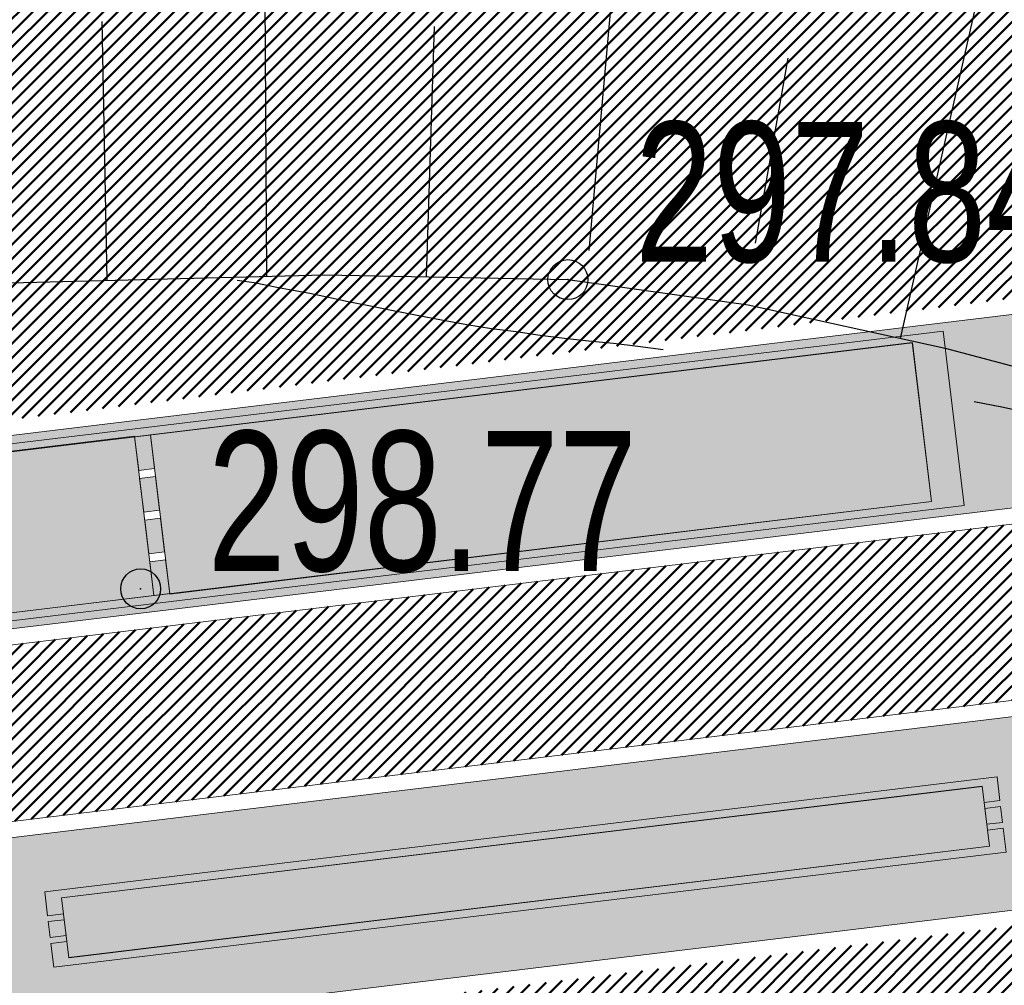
# Model space of a CAD drawing. Extents: x 2931 to 5026, y -2784 to 809.
# Tile 125 of 170: x 3208 to 3221, y -114 to -102. Entities that reach past the tile are written whole.
import ezdxf

# ---------------------------------------------------------------- set-up
doc = ezdxf.new("R2010")
doc.units = 0
doc.header["$MEASUREMENT"] = 0
doc.linetypes.add('CONTI', pattern=[0])
doc.layers.add('.', color=7, linetype='Continuous', lineweight=15)
for name, color, linetype in [('GORIZDEFAULT', 32, 'CONTI'), ('OTKOSDEFAULT', 32, 'CONTI'), ('PDF_2D - Общий', 7, 'Continuous'), ('PI_OTDEFAULT', 172, 'CONTI'), ('PI_TTDEFAULT', 5, 'CONTI')]:
    doc.layers.add(name, color=color, linetype=linetype)
doc.styles.add('SHRFT', font='TXT', dxfattribs={"width": 0.75})
pattern_1 = [(45, (0, 1538.843632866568), (-0.08838834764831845, 0.08838834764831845), [])]

# ---------------------------------------------------------------- blocks, each defined once
blk = doc.blocks.new('bstrtthtytt434')
at = {"layer": 'GORIZDEFAULT', "color": 32}
for points in [[(3216.523716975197, 618.121763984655), (3216.209023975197, 618.164990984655), (3215.902421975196, 618.202339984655), (3215.589941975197, 618.2315999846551), (3215.291428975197, 618.263070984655), (3214.984826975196, 618.300420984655), (3214.684102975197, 618.345859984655), (3214.377499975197, 618.383209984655), (3214.068685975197, 618.434526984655), (3213.751780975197, 618.491722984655), (3213.448843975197, 618.5511299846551), (3213.145906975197, 618.610537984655), (3212.865027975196, 618.666279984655), (3212.584149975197, 618.722021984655), (3212.339296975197, 618.7763109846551), (3212.102534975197, 618.824721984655), (3211.895920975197, 618.863589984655), (3211.711364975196, 618.898791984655), (3211.548867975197, 618.930328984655), (3211.408428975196, 618.958199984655), (3211.284169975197, 618.974314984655), (3211.195936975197, 618.988976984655)], [(3221.102276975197, 617.3291839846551), (3220.761101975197, 617.404012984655), (3220.414048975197, 617.470751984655)]]:
    blk.add_lwpolyline(points, dxfattribs=at)
at = {"layer": 'OTKOSDEFAULT', "color": 32}
for p, q in [((3211.567195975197, 619.040619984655), (3211.526661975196, 625.398736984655)), ((3215.596752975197, 619.363833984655), (3216.115264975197, 625.1303699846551)), ((3219.493916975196, 618.262872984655), (3220.631836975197, 623.282727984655)), ((3209.569637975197, 618.996287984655), (3209.508540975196, 622.229732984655)), ((3213.565511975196, 619.0349569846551), (3213.664005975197, 622.164812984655)), ((3217.679570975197, 619.4574659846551), (3218.086510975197, 621.769909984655)), ((3207.802205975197, 618.9454489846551), (3212.286960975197, 619.061549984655)), ((3212.286960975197, 619.061549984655), (3215.332249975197, 618.999775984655)), ((3215.332249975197, 618.999775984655), (3217.587303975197, 618.683975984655)), ((3217.587303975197, 618.683975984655), (3220.049795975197, 618.1432989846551)), ((3220.049795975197, 618.1432989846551), (3222.546167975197, 617.479121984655))]:
    blk.add_line(p, q, dxfattribs=at)
at = {"layer": 'PI_TTDEFAULT', "color": 0}
for centre in [(3215.332249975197, 618.999775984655), (3209.988350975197, 615.132198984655)]:
    blk.add_circle(centre, 0.25, dxfattribs=at)
for p in [(3215.332249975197, 618.999775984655), (3209.988350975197, 615.132198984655)]:
    blk.add_point(p, dxfattribs=at)
at = {"layer": 'PI_OTDEFAULT', "color": 0, "style": 'SHRFT', "width": 0.75}
for s, p in [('297.84', (3216.171318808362, 619.2231326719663)), ('298.77', (3210.827419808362, 615.3555556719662))]:
    blk.add_text(s, height=1.75, dxfattribs=at).set_placement(p)

msp = doc.modelspace()

# ---------------------------------------------------------------- hatches: boundary and pattern name
at = {"layer": '.', "linetype": 'ByBlock', "lineweight": 50}
h = msp.add_hatch(dxfattribs=at)
h.set_pattern_fill('ANSI31', color=252)
h.set_pattern_definition(pattern_1)
edge = h.paths.add_edge_path()
edge.add_line((3056.579508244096, -13.72810971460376), (3060.468574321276, -22.94088155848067))
edge.add_line((3060.468574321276, -22.94088155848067), (3091.428099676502, -9.871672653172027))
edge.add_arc((3092.594819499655, -12.63550420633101), 2.999999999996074, 59.08883293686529, 112.8864824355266, ccw=False)
edge.add_line((3094.135944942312, -10.06160980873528), (3125.421424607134, -28.79386577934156))
edge.add_arc((3123.880299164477, -31.36776017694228), 3.000000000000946, 6.846905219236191, 59.0888329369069, ccw=False)
edge.add_line((3126.858903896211, -31.0101097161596), (3145.92372928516, -189.7868633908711))
edge.add_line((3145.92372928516, -189.7868633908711), (3153.629677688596, -253.9639773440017))
edge.add_line((3153.629677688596, -253.9639773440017), (3155.627738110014, -291.0431588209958))
edge.add_line((3155.627738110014, -291.0431588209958), (3160.809987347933, -390.8336176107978))
edge.add_arc((3157.814024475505, -390.9892018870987), 2.999999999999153, -86.74722545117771, 2.9727744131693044, ccw=False)
edge.add_line((3157.984247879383, -393.9843686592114), (3050.375705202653, -400.1000522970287))
edge.add_line((3050.375705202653, -400.1000522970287), (3050.943116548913, -410.0839415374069))
edge.add_line((3050.943116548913, -410.0839415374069), (3313.191871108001, -395.2423217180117))
edge.add_line((3313.191871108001, -395.2423217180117), (3312.624459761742, -385.2584324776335))
edge.add_line((3312.624459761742, -385.2584324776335), (3173.95866141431, -393.0764996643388))
edge.add_arc((3173.788438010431, -390.0813328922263), 2.999999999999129, 182.972774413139, 273.2527745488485, ccw=False)
edge.add_line((3170.792475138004, -390.2369171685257), (3164.49681413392, -269.5578782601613))
edge.add_line((3164.49681413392, -269.5578782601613), (3163.4838931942, -250.9031565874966))
edge.add_line((3163.4838931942, -250.9031565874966), (3160.81852438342, -229.0071751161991))
edge.add_arc((3164.480270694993, -229.3400365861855), 3.67684413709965, 91.76941746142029, 174.8059522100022, ccw=False)
edge.add_line((3164.36673985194, -225.6649456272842), (3165.328204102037, -225.5721756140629))
edge.add_line((3165.328204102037, -225.5721756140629), (3157.302999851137, -143.7639337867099))
edge.add_arc((3156.299241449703, -137.2508763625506), 6.589950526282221, 187.8889569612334, 278.7611968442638, ccw=False)
edge.add_line((3149.771658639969, -138.1553710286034), (3140.934979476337, -64.3232824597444))
edge.add_line((3140.934979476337, -64.3232824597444), (3139.504408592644, -51.66150844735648))
edge.add_line((3139.504408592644, -51.66150844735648), (3136.203008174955, -24.94942472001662))
edge.add_arc((3133.224403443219, -25.3070751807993), 3.000000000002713, 6.84690521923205, 59.08883293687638)
edge.add_line((3134.765528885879, -22.73318078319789), (3099.87037971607, -1.839626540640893))
edge.add_arc((3101.693711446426, 0.8191406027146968), 3.223907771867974, 157.9186088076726, 235.5584146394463, ccw=False)
edge.add_line((3098.706274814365, 2.031082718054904), (3108.700353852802, 18.51741190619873))
edge.add_arc((3111.264605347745, 16.96029461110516), 3.00000000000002, 58.73218183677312, 148.732181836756, ccw=False)
edge.add_line((3112.821722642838, 19.524546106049), (3205.618491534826, -36.82540788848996))
edge.add_line((3205.618491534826, -36.82540788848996), (3207.292050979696, -37.73551597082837))
edge.add_line((3207.292050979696, -37.73551597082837), (3243.014474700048, -51.08095955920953))
edge.add_line((3243.014474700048, -51.08095955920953), (3266.942729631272, -59.95543376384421))
edge.add_line((3266.942729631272, -59.95543376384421), (3413.241120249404, -148.0148327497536))
edge.add_line((3413.241120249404, -148.0148327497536), (3418.398145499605, -139.4471556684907))
edge.add_line((3418.398145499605, -139.4471556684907), (3272.099754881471, -51.38775668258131))
edge.add_line((3272.099754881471, -51.38775668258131), (3270.420061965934, -50.57949861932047))
edge.add_line((3270.420061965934, -50.57949861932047), (3212.929790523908, -29.25759560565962))
edge.add_line((3212.929790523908, -29.25759560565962), (3210.80888251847, -28.27790290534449))
edge.add_line((3210.80888251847, -28.27790290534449), (3103.502412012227, 36.8829291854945))
edge.add_arc((3105.05952930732, 39.44718068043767), 2.999999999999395, 149.0720988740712, 238.7321818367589, ccw=False)
edge.add_line((3102.486085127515, 40.98905780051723), (3107.443599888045, 49.26331476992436))
edge.add_line((3107.443599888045, 49.26331476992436), (3098.865452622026, 54.4029051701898))
edge.add_line((3098.865452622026, 54.4029051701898), (3093.95672483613, 46.21007528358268))
edge.add_arc((3091.383280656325, 47.75195240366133), 2.999999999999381, 238.7321818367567, 329.07209887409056, ccw=False)
edge.add_line((3089.826163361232, 45.1877009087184), (3029.258160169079, 81.96704392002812))
edge.add_line((3029.258160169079, 81.96704392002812), (3024.067769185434, 73.41953893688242))
edge.add_line((3024.067769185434, 73.41953893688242), (3099.145714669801, 27.82917167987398))
edge.add_arc((3097.588597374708, 25.26492018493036), 2.999999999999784, -31.267816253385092, 58.732181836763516, ccw=False)
edge.add_line((3100.152848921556, 23.70780297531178), (3084.60404677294, -1.897871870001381))
edge.add_line((3084.60404677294, -1.897871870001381), (3056.579508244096, -13.72810971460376))
h = msp.add_hatch(dxfattribs=at)
h.set_pattern_fill('ANSI31', color=72)
h.set_pattern_definition(pattern_1)
edge = h.paths.add_edge_path()
edge.add_line((3198.64854658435, -233.9982292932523), (3204.228626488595, -233.367908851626))
edge.add_line((3204.228626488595, -233.367908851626), (3205.797166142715, -247.2772469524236))
edge.add_line((3205.797166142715, -247.2772469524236), (3240.426562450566, -243.3715045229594))
edge.add_line((3240.426562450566, -243.3715045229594), (3240.44861768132, -243.5670523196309))
edge.add_line((3240.44861768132, -243.5670523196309), (3240.049289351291, -243.6131888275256))
edge.add_line((3240.049289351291, -243.6131888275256), (3241.597948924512, -257.3325680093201))
edge.add_line((3241.597948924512, -257.3325680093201), (3241.996162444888, -257.2875539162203))
edge.add_line((3241.996162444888, -257.2875539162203), (3242.018783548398, -257.4876696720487))
edge.add_line((3242.018783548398, -257.4876696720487), (3164.317276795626, -266.2513821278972))
edge.add_line((3164.317276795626, -266.2513821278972), (3165.502113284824, -288.8280605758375))
edge.add_line((3165.502113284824, -288.8280605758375), (3169.410030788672, -288.6174773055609))
edge.add_line((3169.410030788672, -288.6174773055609), (3168.370118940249, -270.1494968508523))
edge.add_line((3168.370118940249, -270.1494968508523), (3257.968945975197, -265.5127645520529))
edge.add_line((3257.968945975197, -265.5127645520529), (3268.704736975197, -264.363641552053))
edge.add_line((3268.704736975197, -264.363641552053), (3270.714068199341, -264.0976909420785))
edge.add_line((3270.714068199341, -264.0976909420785), (3269.535281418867, -254.5865488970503))
edge.add_line((3269.535281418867, -254.5865488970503), (3268.265415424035, -250.5242778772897))
edge.add_line((3268.265415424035, -250.5242778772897), (3268.137689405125, -237.8869574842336))
edge.add_line((3268.137689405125, -237.8869574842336), (3268.591353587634, -237.8957471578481))
edge.add_line((3268.591353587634, -237.8957471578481), (3271.151259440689, -217.8078710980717))
edge.add_line((3271.151259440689, -217.8078710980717), (3253.464385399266, -139.7315859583))
edge.add_line((3253.464385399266, -139.7315859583), (3246.166203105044, -104.1000850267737))
edge.add_line((3246.166203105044, -104.1000850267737), (3240.206266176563, -67.14129080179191))
edge.add_line((3240.206266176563, -67.14129080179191), (3243.364342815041, -51.6850304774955))
edge.add_line((3243.364342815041, -51.6850304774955), (3206.455271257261, -37.28046192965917))
edge.add_line((3206.455271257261, -37.28046192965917), (3113.046281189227, 16.0351873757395))
edge.add_line((3113.046281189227, 16.0351873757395), (3101.14519328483, -2.589174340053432))
edge.add_line((3101.14519328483, -2.589174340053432), (3134.765528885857, -22.73318078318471))
edge.add_arc((3133.22440344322, -25.30707518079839), 3.000000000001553, 6.849462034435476, 59.088832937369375, ccw=False)
edge.add_line((3136.202992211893, -24.94929180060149), (3146.943135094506, -114.3790974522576))
edge.add_line((3146.943135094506, -114.3790974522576), (3222.727371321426, -105.2196071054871))
edge.add_arc((3223.040655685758, -109.1062787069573), 3.899277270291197, 6.922887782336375, 94.60835138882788, ccw=False)
edge.add_arc((3223.040740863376, -109.1063082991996), 3.899196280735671, -81.47081594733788, 6.923470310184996, ccw=False)
edge.add_line((3223.619042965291, -112.9623812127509), (3196.190003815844, -116.2775442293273))
edge.add_arc((3198.473142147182, -133.8391582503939), 17.70940449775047, 97.40732442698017, 105.2026607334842)
edge.add_arc((3203.298833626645, -151.5864774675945), 36.10110462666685, 105.2072041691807, 108.1649889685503)
edge.add_arc((3188.026555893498, -103.8843184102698), 13.9895464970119, 277.1896508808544, 286.6895548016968, ccw=False)
edge.add_line((3189.777404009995, -117.7638696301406), (3187.842487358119, -117.9977488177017))
edge.add_arc((3184.99443761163, -119.8527308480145), 3.398874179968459, 6.9207488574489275, 33.07686530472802, ccw=False)
edge.add_arc((3184.993523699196, -119.8531430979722), 3.399831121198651, -83.07989968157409, 6.925789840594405, ccw=False)
edge.add_arc((3184.99346771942, -119.8528274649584), 3.400151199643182, 163.5011670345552, 276.9203959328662, ccw=False)
edge.add_line((3181.733315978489, -118.887198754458), (3147.972979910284, -122.9616568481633))
edge.add_line((3147.972979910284, -122.9616568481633), (3149.771658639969, -138.1553710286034))
edge.add_arc((3156.299241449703, -137.250876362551), 6.589950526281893, 187.88895696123, 278.7611968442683)
edge.add_line((3157.302999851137, -143.7639337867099), (3156.287946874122, -133.4165710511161))
edge.add_arc((3165.559726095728, -133.8587791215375), 9.282318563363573, 100.07270603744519, 177.2694053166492, ccw=False)
edge.add_line((3163.936269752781, -124.7195325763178), (3168.630711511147, -124.2499606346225))
edge.add_arc((3169.037464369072, -133.4535894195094), 9.212612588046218, 9.79482017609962, 92.53053086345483, ccw=False)
edge.add_line((3178.11578730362, -131.8863359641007), (3178.310066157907, -133.8285958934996))
edge.add_line((3178.310066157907, -133.8285958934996), (3182.539779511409, -140.6002705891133))
edge.add_line((3182.539779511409, -140.6002705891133), (3183.799722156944, -153.4426529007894))
edge.add_line((3183.799722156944, -153.4426529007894), (3187.002343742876, -153.1223035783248))
edge.add_line((3187.002343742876, -153.1223035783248), (3189.210950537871, -176.0426059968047))
edge.add_line((3189.210950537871, -176.0426059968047), (3186.060597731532, -176.3577270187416))
edge.add_line((3186.060597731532, -176.3577270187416), (3186.254695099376, -178.2981725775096))
edge.add_line((3186.254695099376, -178.2981725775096), (3183.233715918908, -183.4610461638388))
edge.add_arc((3187.73220544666, -183.0135000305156), 4.520697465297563, 185.6815518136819, 272.2770185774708)
edge.add_line((3187.911817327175, -187.5306280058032), (3193.870304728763, -186.9346170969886))
edge.add_arc((3192.734762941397, -182.3697598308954), 4.703974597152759, 283.9692133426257, 366.943481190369)
edge.add_line((3197.404238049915, -181.8010954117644), (3197.262375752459, -180.521815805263))
edge.add_line((3197.262375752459, -180.521815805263), (3193.661081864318, -179.03544577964))
edge.add_line((3193.661081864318, -179.03544577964), (3192.899904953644, -171.6494764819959))
edge.add_line((3192.899904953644, -171.6494764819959), (3189.682132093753, -171.97134134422))
edge.add_line((3189.682132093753, -171.97134134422), (3185.735106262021, -132.5118224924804))
edge.add_line((3185.735106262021, -132.5118224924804), (3188.844983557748, -132.2007501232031))
edge.add_line((3188.844983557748, -132.2007501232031), (3188.789684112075, -131.5932766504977))
edge.add_arc((3202.589761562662, -135.0886604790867), 14.23586477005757, 99.41612415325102, 165.7866270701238, ccw=False)
edge.add_line((3200.260722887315, -121.0446074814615), (3222.923904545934, -118.7776725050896))
edge.add_arc((3223.460798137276, -131.7520897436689), 12.98552106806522, 5.712137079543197, 92.3696013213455, ccw=False)
edge.add_line((3236.381839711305, -130.4596339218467), (3237.467507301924, -141.3317091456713))
edge.add_line((3237.467507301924, -141.3317091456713), (3245.489102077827, -221.5258309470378))
edge.add_arc((3232.636911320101, -222.1472607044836), 12.86720568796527, -83.64731502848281, 2.7682123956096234, ccw=False)
edge.add_line((3234.060644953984, -234.9354570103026), (3215.68325286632, -236.7736963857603))
edge.add_arc((3214.378686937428, -224.0534579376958), 12.78696048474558, 185.7956058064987, 275.8556841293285, ccw=False)
edge.add_line((3201.657087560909, -225.3446851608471), (3199.058106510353, -199.2701287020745))
edge.add_arc((3194.432319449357, -199.7328333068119), 4.648870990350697, 5.712137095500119, 93.3895282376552)
edge.add_line((3194.157459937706, -195.0920948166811), (3187.347289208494, -195.7837338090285))
edge.add_arc((3187.957506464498, -200.1406955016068), 4.399486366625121, 97.97273957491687, 185.7133964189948)
edge.add_line((3183.579875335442, -200.5786749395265), (3184.27298960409, -207.5071628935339))
edge.add_line((3184.27298960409, -207.5071628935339), (3184.892601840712, -207.998310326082))
edge.add_line((3184.892601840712, -207.998310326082), (3197.794868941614, -206.7713440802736))
edge.add_line((3197.794868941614, -206.7713440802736), (3199.787466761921, -227.5022030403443))
edge.add_arc((3189.185059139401, -228.6279906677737), 10.66200943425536, -84.22149646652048, 6.061084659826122, ccw=False)
edge.add_line((3190.258542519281, -239.2358216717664), (3179.89345328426, -240.2847402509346))
edge.add_arc((3178.567549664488, -227.3323604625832), 13.02006768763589, 184.5809880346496, 275.8448699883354, ccw=False)
edge.add_line((3165.58907542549, -228.372249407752), (3165.328204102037, -225.5721756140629))
edge.add_line((3165.328204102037, -225.5721756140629), (3164.846212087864, -225.6186821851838))
edge.add_line((3164.846212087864, -225.6186821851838), (3167.773249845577, -251.5658911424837))
edge.add_line((3167.773249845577, -251.5658911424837), (3200.231651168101, -247.9048636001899))
edge.add_line((3200.231651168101, -247.9048636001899), (3198.64854658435, -233.9982292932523))
h = msp.add_hatch(dxfattribs=at)
h.set_pattern_fill('ANSI31', color=72)
h.set_pattern_definition(pattern_1)
h.paths.add_polyline_path([(3181.397646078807, -116.1073916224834, -1.563286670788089), (3187.542640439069, -115.5157951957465), (3189.473089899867, -115.2824584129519, 0.06172320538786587), (3192.340277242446, -114.4665205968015, -0.0533669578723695), (3195.849529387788, -113.4983202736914), (3223.255860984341, -110.182993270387, 0.9294012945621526), (3222.992741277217, -108.0078998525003), (3198.199388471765, -111.0029883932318, -0.1751279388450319), (3194.856767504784, -110.1837160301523, 0.209518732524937), (3193.64573872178, -109.7921316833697), (3181.943402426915, -111.2065278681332, 0.1877390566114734), (3180.929256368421, -112.7102305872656, -0.2401408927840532), (3178.297140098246, -116.4317742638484), (3165.786678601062, -117.9438394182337), (3165.456697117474, -115.2136524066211), (3151.179601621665, -116.9392705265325), (3151.517940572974, -119.7299607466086)])
at = {"lineweight": 40, "true_color": 0xcfcfcf}
h = msp.add_hatch(color=254, dxfattribs=at)
h.dxf.hatch_style = 1
h.paths.add_polyline_path([(3181.257465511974, -114.7662098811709, -0.4142388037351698), (3183.959880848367, -111.3166759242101, -0.4142388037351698), (3187.409283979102, -114.0192582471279, -0.156351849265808), (3187.05362146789, -115.8770728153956), (3189.513221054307, -115.5797890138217), (3189.537327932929, -115.7783308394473), (3189.58956537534, -116.2127013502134), (3189.390515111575, -116.2367689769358), (3189.402568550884, -116.3360398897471), (3189.601618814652, -116.3119722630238), (3189.652845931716, -116.7338736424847), (3189.45379566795, -116.7579412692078), (3189.46584910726, -116.8572121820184), (3189.664899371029, -116.8331445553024), (3189.741243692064, -117.4660568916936), (3187.288096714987, -117.7625572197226, -0.1557464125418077), (3188.07470491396, -119.4788571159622, -0.2317036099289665), (3187.178437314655, -122.057729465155), (3187.32672732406, -122.0428964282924, 0.2221933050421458), (3188.170004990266, -119.467285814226, 0.1408534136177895), (3187.480835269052, -117.8399901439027), (3189.752800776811, -117.5653880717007, 0.04141170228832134), (3191.984219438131, -117.0937366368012, -0.01287528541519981), (3193.771172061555, -116.5579913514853, -0.03411056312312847), (3196.1649042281, -116.0791229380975), (3223.592156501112, -112.7641768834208, 0.4058007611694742), (3226.712962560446, -108.6603924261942, 0.4021253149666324), (3222.74735845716, -105.4186491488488), (3146.949978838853, -114.5797144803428), (3149.771658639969, -138.1553710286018), (3147.950521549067, -122.7719476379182), (3156.921480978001, -121.6849391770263), (3156.921437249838, -121.6845790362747), (3182.028230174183, -118.6501231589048, 0.1273604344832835), (3181.816666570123, -120.2387059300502, 0.4142402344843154), (3185.379045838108, -123.0296650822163, 0.1212819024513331), (3186.809641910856, -122.4876415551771), (3186.8012619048, -122.4038642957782), (3186.803950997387, -122.3743489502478, -0.1261586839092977), (3185.367486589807, -122.9344642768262, -0.414239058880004), (3181.911966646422, -120.2271346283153, -0.1559367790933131), (3182.266642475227, -118.3694902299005), (3179.813495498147, -118.6659905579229), (3179.737151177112, -118.033078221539), (3179.935498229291, -118.0090956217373), (3179.923510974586, -117.9098167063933), (3179.725097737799, -117.9338073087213), (3179.673870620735, -117.5119059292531), (3179.872565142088, -117.4878813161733), (3179.860577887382, -117.3886024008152), (3179.661817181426, -117.4126350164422), (3179.58547286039, -116.7797226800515), (3182.045568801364, -116.4823786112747, -0.15614960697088)])
h.paths.add_polyline_path([(3177.307054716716, -112.4215759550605), (3177.373348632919, -112.9675659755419), (3177.374341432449, -112.9674461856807), (3177.308047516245, -112.4214561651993)], flags=0)
h.paths.add_polyline_path([(3171.893676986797, -116.8028170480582), (3171.593830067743, -114.3208634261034), (3171.792383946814, -114.2968558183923), (3172.092230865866, -116.7788094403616), (3177.751046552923, -116.0948407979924), (3177.457332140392, -113.6625098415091), (3176.960841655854, -113.7225416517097), (3176.948788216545, -113.6232707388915), (3177.445343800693, -113.5632310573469), (3177.385402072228, -113.0668368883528), (3177.583961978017, -113.0428789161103), (3177.961659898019, -116.1701537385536), (3166.048354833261, -117.6100145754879), (3165.736454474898, -115.0287900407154), (3165.670656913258, -114.4827397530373), (3165.869210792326, -114.4587321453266), (3166.23485527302, -117.4867360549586)], flags=0)
h.paths.add_polyline_path([(3178.236302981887, -116.2376922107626, 0.2107848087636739), (3180.631489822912, -113.1781834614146), (3180.733321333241, -112.6686946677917, -0.1928085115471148), (3181.87114312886, -111.0137823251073), (3193.623617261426, -109.5933487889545, -0.2075606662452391), (3194.978970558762, -110.0245257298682, 0.1744475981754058), (3198.176770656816, -110.8042657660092), (3222.975688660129, -107.8085518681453, -0.3945143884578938), (3224.333546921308, -108.9485447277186, -0.394851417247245), (3223.28644252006, -110.3807487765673), (3195.878103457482, -113.6963196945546, 0.05745828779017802), (3192.155797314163, -114.7568678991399, -0.05072584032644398), (3189.501167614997, -115.4805181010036), (3187.228705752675, -115.7551804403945, 0.1412550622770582), (3187.510043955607, -114.0070240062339, 0.4142343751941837), (3183.947664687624, -111.2160648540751, 0.4141757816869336), (3181.156705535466, -114.7784441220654, 0.1269035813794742), (3181.739940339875, -116.2675007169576), (3151.342148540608, -119.9414161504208), (3150.956934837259, -116.7646866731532), (3165.631150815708, -114.9911583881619), (3165.961131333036, -117.7212892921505)], flags=16)
h.paths.add_polyline_path([(3169.018638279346, -114.6824488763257), (3169.006584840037, -114.5831779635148), (3169.502975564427, -114.5232085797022), (3169.51502900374, -114.6224794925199)], flags=0)
h.paths.add_polyline_path([(3168.514594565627, -112.178044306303), (3168.512611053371, -112.1782851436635), (3168.807914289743, -114.6103728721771), (3168.808438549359, -114.6103092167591)], flags=0)
h.paths.add_polyline_path([(3178.297140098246, -116.4317742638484, 0.2129787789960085), (3180.826739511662, -113.2223713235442), (3180.929256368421, -112.7102305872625, -0.1877390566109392), (3181.943402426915, -111.2065278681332), (3193.645738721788, -109.7921316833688, -0.2095187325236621), (3194.856767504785, -110.1837160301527, 0.1751279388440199), (3198.199388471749, -111.0029883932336), (3222.992741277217, -108.0078998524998, -0.3928100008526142), (3224.135005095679, -108.9726516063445, -0.3931683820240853), (3223.255485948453, -110.1830386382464), (3195.849529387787, -113.4983202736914, 0.05746184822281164), (3192.081367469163, -114.5711351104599, -0.0506238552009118), (3189.473089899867, -115.2824584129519), (3187.542640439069, -115.5157951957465, 0.1148720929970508), (3187.70858578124, -113.9829171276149, 0.4142371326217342), (3183.923557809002, -111.0175230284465, 0.4141819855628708), (3180.958163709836, -114.8025510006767, 0.102348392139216), (3181.397646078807, -116.1073916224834), (3156.708813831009, -119.0913506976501), (3156.372806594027, -116.3115843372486), (3165.456703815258, -115.2137078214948), (3165.786684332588, -117.9438387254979)], flags=0)
h.paths.add_polyline_path([(3168.522253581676, -114.7424678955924), (3168.024906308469, -114.8028556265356), (3168.012816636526, -114.7032863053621), (3168.510200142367, -114.6431969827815)], flags=0)
h.paths.add_polyline_path([(3170.01141370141, -114.5624604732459), (3169.999360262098, -114.4631895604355), (3170.495750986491, -114.4032201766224), (3170.507804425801, -114.5024910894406)], flags=0)
h.paths.add_polyline_path([(3167.533515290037, -114.8625201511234), (3167.033189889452, -114.9232694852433), (3167.021033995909, -114.8231547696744), (3167.521395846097, -114.7627056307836)], flags=0)
h.paths.add_polyline_path([(3171.004189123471, -114.4424720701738), (3170.992135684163, -114.343201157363), (3171.488526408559, -114.2832317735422), (3171.500579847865, -114.3825026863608)], flags=0)
h.paths.add_polyline_path([(3166.540806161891, -114.9830545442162), (3166.040480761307, -115.0438038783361), (3166.028258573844, -114.9431431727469), (3166.528620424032, -114.8826940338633)], flags=0)
h.paths.add_polyline_path([(3171.996964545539, -114.3224836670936), (3171.98491110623, -114.2232127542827), (3172.48130183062, -114.1632433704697), (3172.493355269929, -114.262514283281)], flags=0)
h.paths.add_polyline_path([(3165.935008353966, -115.0047824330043), (3165.736454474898, -115.0287900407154), (3165.670656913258, -114.4827397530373), (3165.869210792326, -114.4587321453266)], flags=0)
h.paths.add_polyline_path([(3165.857157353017, -114.3594612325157), (3165.658603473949, -114.3834688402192), (3165.592309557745, -113.8374788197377), (3165.790863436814, -113.8134712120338)], flags=0)
h.paths.add_polyline_path([(3172.989739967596, -114.2024952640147), (3172.977686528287, -114.1032243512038), (3173.474077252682, -114.0432549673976), (3173.486130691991, -114.1425258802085)], flags=0)
h.paths.add_polyline_path([(3165.778809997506, -113.714200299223), (3165.580256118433, -113.7382079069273), (3165.514458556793, -113.1921576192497), (3165.713012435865, -113.1681500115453)], flags=0)
h.paths.add_polyline_path([(3173.98251538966, -114.0825068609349), (3173.970461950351, -113.983235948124), (3174.466852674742, -113.9232665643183), (3174.478906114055, -114.022537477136)], flags=0)
h.paths.add_polyline_path([(3174.975290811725, -113.9625184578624), (3174.963237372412, -113.8632475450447), (3175.45962809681, -113.803278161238), (3175.47168153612, -113.9025490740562)], flags=0)
h.paths.add_polyline_path([(3163.221862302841, -115.0556809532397), (3158.257985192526, -115.655622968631), (3158.245931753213, -115.5563520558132), (3157.993802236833, -113.4715423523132), (3162.957679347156, -112.8716003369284), (3163.020959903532, -113.3927726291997), (3162.821413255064, -113.41690027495), (3162.833466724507, -113.5161714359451), (3163.032516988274, -113.4921038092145), (3163.083744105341, -113.9140051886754), (3162.884693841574, -113.9380728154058), (3162.896747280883, -114.0373437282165), (3163.09579754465, -114.0132761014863), (3163.146528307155, -114.4352377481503), (3162.947974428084, -114.4592453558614), (3162.960027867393, -114.5585162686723), (3163.158581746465, -114.5345086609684)], flags=0)
h.paths.add_polyline_path([(3163.644760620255, -118.5552216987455), (3163.908447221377, -120.7393625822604), (3158.944570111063, -121.3393045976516), (3158.680883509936, -119.1551637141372)], flags=16)
h.paths.add_polyline_path([(3163.146528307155, -114.4352377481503), (3162.947974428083, -114.4592453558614), (3162.897243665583, -114.037283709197), (3163.09579754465, -114.0132761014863)], flags=0)
h.paths.add_polyline_path([(3163.083744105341, -113.9140051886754), (3162.885190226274, -113.9380127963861), (3162.833963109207, -113.5161114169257), (3163.032516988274, -113.4921038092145)], flags=0)
h.paths.add_polyline_path([(3163.499286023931, -120.6881068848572), (3159.329905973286, -121.1943515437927), (3159.090050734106, -119.206469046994), (3163.259430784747, -118.7002243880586)], flags=0)
h.paths.add_polyline_path([(3175.968066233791, -113.8425300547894), (3175.956012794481, -113.7432591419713), (3176.452397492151, -113.683240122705), (3176.46445093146, -113.7825110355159)], flags=0)
h.paths.add_polyline_path([(3177.373348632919, -112.9675659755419), (3177.307054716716, -112.4215759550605), (3177.505614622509, -112.3976179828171), (3177.571908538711, -112.9436080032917)], flags=0)
h.paths.add_polyline_path([(3177.295001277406, -112.3223050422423), (3177.229203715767, -111.7762547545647), (3177.427763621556, -111.7522967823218), (3177.493561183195, -112.2983470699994)], flags=0)
h.paths.add_polyline_path([(3156.609536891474, -119.1033545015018), (3151.516596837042, -119.7188773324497), (3151.179596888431, -116.9392314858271), (3156.273529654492, -116.3235881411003)], flags=0)
h.paths.add_polyline_path([(3181.859089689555, -110.914511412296), (3181.847036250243, -110.8152404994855), (3182.043109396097, -110.7915427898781), (3182.040094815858, -110.7667150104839), (3181.844519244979, -110.7903625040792), (3181.82041236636, -110.5918206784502), (3182.015987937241, -110.568173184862), (3182.012975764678, -110.5433652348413), (3181.817399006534, -110.5670029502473), (3181.805345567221, -110.4677320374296), (3193.718650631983, -109.0278712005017), (3193.730704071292, -109.1271421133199), (3193.52966704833, -109.1514397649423), (3193.532681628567, -109.1762675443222), (3193.733717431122, -109.1519598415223), (3193.757824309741, -109.3505016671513), (3193.556788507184, -109.3748093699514), (3193.559800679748, -109.3996173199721), (3193.760341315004, -109.3753796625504), (3193.772394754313, -109.4746505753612)], flags=0)
h.paths.add_polyline_path([(3181.859089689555, -110.914511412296), (3181.847036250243, -110.8152404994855), (3193.760341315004, -109.3753796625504), (3193.772394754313, -109.4746505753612)], flags=0)
h.paths.add_polyline_path([(3181.844519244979, -110.7903625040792), (3181.82041236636, -110.5918206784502), (3182.018966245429, -110.5678130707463), (3182.043073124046, -110.7663548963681)], flags=0)
h.paths.add_polyline_path([(3193.559270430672, -109.3745092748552), (3193.535163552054, -109.1759674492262), (3193.733717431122, -109.1519598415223), (3193.757824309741, -109.3505016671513)], flags=0)
h.paths.add_polyline_path([(3195.889660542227, -113.7956508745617), (3205.817414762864, -112.5957668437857), (3205.880695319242, -113.116939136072), (3205.681142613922, -113.1410168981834), (3205.693196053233, -113.2402878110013), (3205.892748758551, -113.2162100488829), (3205.943479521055, -113.6381716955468), (3205.744423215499, -113.6621895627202), (3205.756476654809, -113.7614604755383), (3205.955532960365, -113.737442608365), (3206.006760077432, -114.1593439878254), (3205.807703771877, -114.1833618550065), (3205.819757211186, -114.2826327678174), (3206.018813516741, -114.2586149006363), (3206.081597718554, -114.7798474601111), (3196.153843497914, -115.9797314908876), (3196.141790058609, -115.8804605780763), (3196.181002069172, -115.8756994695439), (3196.129774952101, -115.4537980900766), (3196.329321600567, -115.4296704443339), (3196.317268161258, -115.330399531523), (3196.117721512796, -115.3545271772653), (3196.066990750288, -114.9325655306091), (3196.266041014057, -114.9084979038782), (3196.253987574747, -114.8092269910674), (3196.054937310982, -114.8332946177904), (3196.003710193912, -114.41139323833), (3196.20276045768, -114.3873256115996), (3196.19070701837, -114.2880546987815), (3195.991656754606, -114.3121223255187), (3195.940925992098, -113.8901606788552), (3195.901713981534, -113.8949217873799)], flags=0)
h.paths.add_polyline_path([(3196.003710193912, -114.41139323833), (3196.202264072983, -114.3873856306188), (3196.253491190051, -114.8092870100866), (3196.054937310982, -114.8332946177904)], flags=0)
h.paths.add_polyline_path([(3196.066990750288, -114.9325655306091), (3196.26554462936, -114.9085579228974), (3196.31627539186, -115.3305195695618), (3196.117721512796, -115.3545271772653)], flags=0)
h.paths.add_polyline_path([(3198.449823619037, -110.6720394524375), (3198.387039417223, -110.1508068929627), (3198.586592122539, -110.1267291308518), (3198.574538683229, -110.0274582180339), (3198.374985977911, -110.0515359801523), (3198.324255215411, -109.6295743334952), (3198.523311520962, -109.6055564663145), (3198.511258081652, -109.5062855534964), (3198.312201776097, -109.5303034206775), (3198.260974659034, -109.1084020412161), (3198.460030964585, -109.0843841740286), (3198.447977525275, -108.9851132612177), (3198.248921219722, -109.0091311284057), (3198.186137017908, -108.4878985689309), (3220.027146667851, -105.8481597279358), (3220.291131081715, -108.0322644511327)], flags=16)
h.paths.add_polyline_path([(3198.447481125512, -108.9851731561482), (3198.248921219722, -109.0091311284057), (3198.19819045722, -108.5871694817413), (3209.911750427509, -107.1714611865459), (3209.910984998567, -107.1651571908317), (3198.396750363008, -108.5632115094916)], flags=0)
h.paths.add_polyline_path([(3198.438266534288, -110.5727082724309), (3198.387039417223, -110.1508068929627), (3198.585599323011, -110.126848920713), (3198.636826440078, -110.5487503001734)], flags=0)
h.paths.add_polyline_path([(3198.374985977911, -110.0515359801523), (3198.324255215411, -109.6295743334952), (3198.522815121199, -109.605616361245), (3198.573545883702, -110.0275780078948)], flags=16)
h.paths.add_polyline_path([(3198.312201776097, -109.5303034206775), (3198.260974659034, -109.1084020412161), (3198.459534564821, -109.0844440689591), (3198.510761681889, -109.5063454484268)], flags=16)
h.paths.add_polyline_path([(3208.787564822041, -112.8624559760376), (3220.700863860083, -111.4225455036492), (3220.736875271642, -111.7203763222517), (3220.538023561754, -111.7444199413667), (3220.547063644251, -111.8188731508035), (3220.745865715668, -111.7948355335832), (3220.769873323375, -111.9933894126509), (3220.571170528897, -112.0174150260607), (3220.580210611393, -112.09186823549), (3220.778863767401, -112.0678486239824), (3220.814875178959, -112.3656794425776), (3208.901576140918, -113.8055899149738), (3208.865564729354, -113.5077590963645), (3209.064416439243, -113.4837154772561), (3209.055376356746, -113.4092622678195), (3208.856574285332, -113.4332998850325), (3208.832566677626, -113.2347460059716), (3209.0312694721, -113.210720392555), (3209.022229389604, -113.1362671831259), (3208.823576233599, -113.1602867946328)], flags=0)
h.paths.add_polyline_path([(3208.832566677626, -113.2347460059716), (3209.031120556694, -113.2107383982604), (3209.055128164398, -113.4092922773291), (3208.856574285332, -113.4332998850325)], flags=0)
h.paths.add_polyline_path([(3210.089786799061, -108.6356767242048), (3210.038807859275, -108.2137452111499), (3210.237957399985, -108.1896655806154), (3210.225903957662, -108.0903946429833), (3210.026804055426, -108.1144682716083), (3209.975825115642, -107.6925367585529), (3210.174676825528, -107.6684931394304), (3210.162623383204, -107.5692222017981), (3209.96382131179, -107.5932598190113), (3209.912842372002, -107.1713283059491), (3210.11139625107, -107.1473206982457), (3219.640311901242, -105.9903231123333), (3219.882019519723, -107.9810027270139), (3210.353103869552, -109.1380003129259), (3210.289184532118, -108.6115670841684)], flags=0)
h.paths.add_polyline_path([(3210.089786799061, -108.6356767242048), (3210.038807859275, -108.2137452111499), (3210.237361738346, -108.1897376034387), (3210.28834067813, -108.6116691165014)], flags=0)
h.paths.add_polyline_path([(3210.026804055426, -108.1144682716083), (3209.975825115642, -107.6925367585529), (3210.174378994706, -107.6685291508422), (3210.225357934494, -108.0904606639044)], flags=0)
h.paths.add_polyline_path([(3226.023072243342, -108.7461733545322, -0.3857639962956), (3223.699042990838, -112.032660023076), (3223.69926124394, -112.0326335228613, 0.3857442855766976), (3226.023072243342, -108.7461733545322, 0.383158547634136), (3223.007289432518, -106.1108653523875, 0.009857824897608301), (3222.887999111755, -106.1148937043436, -0.3946187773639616)], flags=16)
h.paths.add_polyline_path([(3224.930706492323, -108.8755845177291, 0.383963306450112), (3223.013347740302, -107.2048612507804, 0.02596744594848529), (3222.816586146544, -107.2183259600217), (3222.782563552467, -106.9368748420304), (3222.981117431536, -106.9128672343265), (3223.004347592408, -107.105018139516, -0.3850118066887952), (3225.029977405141, -108.8635310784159, -0.3853313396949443), (3223.481934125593, -111.0562099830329), (3223.505892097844, -111.2547698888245), (3223.307338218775, -111.2787774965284), (3223.272581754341, -110.9908674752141, 0.4143712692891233)], flags=16)
h.paths.add_polyline_path([(3223.31989045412, -111.3825712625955), (3223.518444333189, -111.3585636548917), (3223.5664595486, -111.7556714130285), (3223.367905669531, -111.7796790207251)], flags=0)
edge = h.paths.add_edge_path(flags=16)
edge.add_arc((3223.048115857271, -109.107387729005), 3.096805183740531, 6.922875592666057, 93.25054612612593)
edge.add_arc((3223.048314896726, -109.1081101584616), 3.097537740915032, 93.25346416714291, 96.95263779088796)
edge.add_line((3222.673361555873, -106.0333499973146), (3222.685464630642, -106.1326148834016))
edge.add_line((3222.685464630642, -106.1326148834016), (3222.709533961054, -106.331262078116))
edge.add_line((3222.709533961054, -106.331262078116), (3222.709385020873, -106.3312800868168))
edge.add_line((3222.709385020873, -106.3312800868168), (3222.673307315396, -106.0329032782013))
edge.add_line((3222.673307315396, -106.0329032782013), (3222.87170023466, -106.0088144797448))
edge.add_line((3222.87170023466, -106.0088144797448), (3222.872519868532, -106.0155649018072))
edge.add_arc((3223.048115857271, -109.107387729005), 3.096805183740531, 6.9228755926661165, 93.25054612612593, ccw=False)
edge.add_arc((3223.048170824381, -109.1074294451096), 3.09675564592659, -83.16853328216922, 6.923764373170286, ccw=False)
edge.add_line((3223.416527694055, -112.1821991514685), (3223.416528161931, -112.1822030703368))
edge.add_spline(control_points=[(3223.416528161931, -112.1822030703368), (3223.418166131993, -112.1820041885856), (3223.419804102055, -112.1818053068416), (3223.42139243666, -112.1816124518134)], knot_values=[0, 0, 0, 0, 1, 1, 1, 1], degree=3, periodic=0)
edge.add_arc((3223.048170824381, -109.1074294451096), 3.09675564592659, 276.9237675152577, 366.9237643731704)
h.paths.add_polyline_path([(3222.76995247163, -106.8321816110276), (3222.721937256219, -106.4350738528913), (3222.920491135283, -106.4110662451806), (3222.968506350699, -106.8081740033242)], flags=16)
h = msp.add_hatch(color=254, dxfattribs=at)
h.dxf.hatch_style = 1
h.paths.add_polyline_path([(3198.248921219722, -109.0091311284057), (3198.186137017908, -108.4878985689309), (3220.027146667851, -105.8481597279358), (3220.291131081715, -108.0322644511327), (3198.449823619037, -110.6720394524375), (3198.387039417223, -110.1508068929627), (3198.586592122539, -110.1267291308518), (3198.574538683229, -110.0274582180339), (3198.374985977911, -110.0515359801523), (3198.324255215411, -109.6295743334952), (3198.523311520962, -109.6055564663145), (3198.511258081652, -109.5062855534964), (3198.312201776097, -109.5303034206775), (3198.260974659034, -109.1084020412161), (3198.460030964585, -109.0843841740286), (3198.447977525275, -108.9851132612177)])
h.paths.add_polyline_path([(3210.11139625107, -107.1473206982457), (3219.641406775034, -105.9901901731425), (3219.882019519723, -107.9810027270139), (3210.353103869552, -109.1380003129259), (3210.153446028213, -109.1620418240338), (3209.911750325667, -107.1714603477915)], flags=16)
h.paths.add_polyline_path([(3209.975825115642, -107.6925367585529), (3210.174378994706, -107.6685291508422), (3210.225357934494, -108.0904606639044), (3210.026804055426, -108.1144682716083)], flags=0)
h.paths.add_polyline_path([(3210.038807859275, -108.2137452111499), (3210.237361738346, -108.1897376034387), (3210.28834067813, -108.6116691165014), (3210.089786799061, -108.6356767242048)], flags=0)
h = msp.add_hatch(color=254, dxfattribs=at)
h.dxf.hatch_style = 1
h.paths.add_polyline_path([(3219.640950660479, -105.9955838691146), (3210.11139758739, -107.1473317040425), (3210.352466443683, -109.1327505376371), (3219.882019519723, -107.9810027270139)])
at = {"layer": 'PDF_2D - Общий', "transparency": 33554559}
for points in [[(3220.027146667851, -105.8481597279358), (3220.291131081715, -108.0322644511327), (3198.449823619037, -110.6720394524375), (3198.438266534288, -110.5727082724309), (3219.882019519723, -107.9810027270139), (3219.642042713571, -105.9954518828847), (3198.19819045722, -108.5871694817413), (3198.186137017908, -108.4878985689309)], [(3208.823576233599, -113.1602867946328), (3208.787564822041, -112.8624559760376), (3220.700863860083, -111.4225455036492), (3220.736875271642, -111.7203763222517), (3220.538321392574, -111.7443839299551), (3220.51431378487, -111.5458300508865), (3208.998122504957, -112.9377253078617), (3209.022130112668, -113.1362791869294)], [(3208.865564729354, -113.5077590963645), (3209.064118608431, -113.4837514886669), (3209.088126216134, -113.6823053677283), (3220.60431749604, -112.2904101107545), (3220.580309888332, -112.0918562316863), (3220.778863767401, -112.0678486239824), (3220.814875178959, -112.3656794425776), (3208.901576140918, -113.8055899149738)]]:
    msp.add_hatch(color=2, dxfattribs=at).paths.add_polyline_path(points)

# ---------------------------------------------------------------- linework, layer by layer
at = {"layer": 'PDF_2D - Общий', "lineweight": 5}
msp.add_lwpolyline([(3147.163304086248, -114.5539314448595), (3222.74735845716, -105.4186491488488, -0.4021253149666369), (3226.712962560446, -108.6603924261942, -0.4058007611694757), (3223.592156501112, -112.7641768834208), (3196.164904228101, -116.0791229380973, 0.03411056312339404), (3193.771172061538, -116.55799135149, 0.0128752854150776), (3191.98421943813, -117.0937366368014, -0.04141170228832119), (3189.75280077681, -117.5653880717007), (3187.480835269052, -117.8399901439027, -0.1408534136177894), (3188.170004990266, -119.467285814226, -0.4142402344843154), (3185.379045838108, -123.0296650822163, -0.4142402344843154), (3181.816666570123, -120.2387059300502, -0.1273604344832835), (3182.028230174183, -118.6501231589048), (3156.921437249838, -121.6845790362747), (3156.94554412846, -121.8831208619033), (3181.73365331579, -118.8871579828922, 0.1026330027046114), (3181.618124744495, -120.262812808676, 0.4141875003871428), (3185.403152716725, -123.2282069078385)], format="xyb", dxfattribs=at)
for points in [[(3198.186137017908, -108.4878985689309), (3220.027146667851, -105.8481597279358), (3198.186137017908, -108.4878985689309)], [(3198.438266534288, -110.5727082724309), (3219.882019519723, -107.9810027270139), (3219.642042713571, -105.9954518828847), (3198.19819045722, -108.5871694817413)], [(3198.438266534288, -110.5727082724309), (3219.882019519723, -107.9810027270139), (3219.642042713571, -105.9954518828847), (3198.19819045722, -108.5871694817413)], [(3210.162375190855, -107.5692522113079), (3210.11139625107, -107.1473206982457)], [(3210.152819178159, -109.1568791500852), (3209.910984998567, -107.1651571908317), (3198.396750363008, -108.5632115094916)], [(3209.912842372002, -107.1713283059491), (3209.96382131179, -107.5932598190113)], [(3209.96382131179, -107.5932598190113), (3210.162375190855, -107.5692522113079)], [(3198.449823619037, -110.6720394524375), (3220.291131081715, -108.0322644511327), (3198.449823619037, -110.6720394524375)], [(3198.638584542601, -110.554933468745), (3210.152819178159, -109.1568791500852), (3210.101790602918, -108.734953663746), (3210.300344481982, -108.7109460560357), (3210.101790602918, -108.734953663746), (3210.152819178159, -109.1568791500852), (3210.351373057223, -109.1328715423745), (3210.300344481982, -108.7109460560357), (3210.351373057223, -109.1328715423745)]]:
    msp.add_lwpolyline(points, dxfattribs=at)
for points in [[(3220.027146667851, -105.8481597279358), (3220.291131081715, -108.0322644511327)], [(3210.353103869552, -109.1380003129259), (3219.882019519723, -107.9810027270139), (3219.640311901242, -105.9903231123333), (3210.11139625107, -107.1473206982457)], [(3210.162375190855, -107.5692522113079), (3210.11139625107, -107.1473206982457), (3209.912842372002, -107.1713283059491), (3209.96382131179, -107.5932598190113)], [(3210.174378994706, -107.6685291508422), (3209.975825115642, -107.6925367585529), (3210.026804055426, -108.1144682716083), (3210.225357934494, -108.0904606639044)], [(3210.225357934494, -108.0904606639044), (3210.174378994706, -107.6685291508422), (3209.975825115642, -107.6925367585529), (3210.026804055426, -108.1144682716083)], [(3210.28834067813, -108.6116691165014), (3210.237361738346, -108.1897376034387), (3210.038807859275, -108.2137452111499), (3210.089786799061, -108.6356767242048)], [(3210.28834067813, -108.6116691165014), (3210.237361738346, -108.1897376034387), (3210.038807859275, -108.2137452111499), (3210.089786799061, -108.6356767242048)], [(3220.700863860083, -111.4225455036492), (3220.736875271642, -111.7203763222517), (3220.700863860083, -111.4225455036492), (3208.787564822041, -112.8624559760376), (3208.823576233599, -113.1602867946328), (3208.787564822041, -112.8624559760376)], [(3220.51431378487, -111.5458300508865), (3208.998122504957, -112.9377253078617), (3209.089288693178, -113.6885608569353), (3220.60431749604, -112.2904101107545), (3220.513151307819, -111.5395745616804), (3208.998122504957, -112.9377253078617), (3209.022130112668, -113.1362791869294), (3208.823576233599, -113.1602867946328), (3209.022130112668, -113.1362791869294), (3208.998122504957, -112.9377253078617), (3220.51431378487, -111.5458300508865), (3220.538321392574, -111.7443839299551), (3220.736875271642, -111.7203763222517), (3220.538321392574, -111.7443839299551)], [(3220.5473118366, -111.8188431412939), (3220.571319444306, -112.0173970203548), (3220.769873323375, -111.9933894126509), (3220.745865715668, -111.7948355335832)], [(3220.769873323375, -111.9933894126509), (3220.745865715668, -111.7948355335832), (3220.5473118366, -111.8188431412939), (3220.571319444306, -112.0173970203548)], [(3208.901576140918, -113.8055899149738), (3208.865564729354, -113.5077590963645), (3209.064118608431, -113.4837514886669), (3209.088126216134, -113.6823053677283), (3220.60431749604, -112.2904101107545), (3209.088126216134, -113.6823053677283), (3209.064118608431, -113.4837514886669), (3208.865564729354, -113.5077590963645), (3208.901576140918, -113.8055899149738), (3220.814875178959, -112.3656794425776), (3220.778863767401, -112.0678486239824), (3220.580309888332, -112.0918562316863), (3220.60431749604, -112.2904101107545), (3220.580309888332, -112.0918562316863), (3220.778863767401, -112.0678486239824), (3220.814875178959, -112.3656794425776)], [(3208.856574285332, -113.4332998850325), (3209.055128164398, -113.4092922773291), (3209.031120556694, -113.2107383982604), (3208.832566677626, -113.2347460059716)], [(3209.055128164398, -113.4092922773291), (3209.031120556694, -113.2107383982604), (3208.832566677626, -113.2347460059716), (3208.856574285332, -113.4332998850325)]]:
    msp.add_lwpolyline(points, close=True, dxfattribs=at)
for points in [[(3180.631489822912, -113.1781834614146, -0.2107848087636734), (3178.236302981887, -116.2376922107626), (3165.961131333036, -117.7212892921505), (3165.631150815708, -114.9911583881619), (3150.956934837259, -116.7646866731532), (3151.342148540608, -119.9414161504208), (3181.739940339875, -116.2675007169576, -0.1269035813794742), (3181.156705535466, -114.7784441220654, -0.4141757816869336), (3183.947664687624, -111.2160648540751, -0.4142343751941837), (3187.510043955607, -114.0070240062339, -0.1412550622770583), (3187.228705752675, -115.7551804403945), (3189.501167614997, -115.4805181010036, 0.05072584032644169), (3192.155797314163, -114.7568678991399, -0.05745828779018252), (3195.878103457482, -113.6963196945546), (3223.28644252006, -110.3807487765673, 0.3948514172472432), (3224.333546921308, -108.9485447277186, 0.3945143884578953), (3222.975688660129, -107.8085518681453), (3198.176770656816, -110.8042657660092, -0.174447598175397), (3194.978970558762, -110.0245257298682, 0.2075606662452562), (3193.623617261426, -109.5933487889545), (3181.87114312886, -111.0137823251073, 0.1928085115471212), (3180.733321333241, -112.6686946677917)], [(3180.929256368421, -112.7102305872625, -0.1877390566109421), (3181.943402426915, -111.2065278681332), (3193.645738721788, -109.7921316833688, -0.2095187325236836), (3194.856767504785, -110.1837160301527, 0.1751279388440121), (3198.199388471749, -111.0029883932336), (3222.992741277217, -108.0078998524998, -0.3928100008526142), (3224.135005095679, -108.9726516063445, -0.3931683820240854), (3223.255485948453, -110.1830386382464), (3195.849529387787, -113.4983202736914, 0.05746184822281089), (3192.081367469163, -114.5711351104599, -0.05062385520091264), (3189.473089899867, -115.2824584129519), (3187.542640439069, -115.5157951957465, 0.1148720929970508), (3187.70858578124, -113.9829171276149, 0.4142371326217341), (3183.923557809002, -111.0175230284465, 0.4141819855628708), (3180.958163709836, -114.8025510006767, 0.102348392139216), (3181.397646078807, -116.1073916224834), (3156.708813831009, -119.0913506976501), (3156.372806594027, -116.3115843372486), (3165.456703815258, -115.2137078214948), (3165.786684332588, -117.9438387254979), (3178.297140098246, -116.4317742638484, 0.2129787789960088), (3180.826739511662, -113.2223713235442)]]:
    msp.add_lwpolyline(points, format="xyb", close=True, dxfattribs=at)
at = {"layer": 'PDF_2D - Общий', "color": 254, "lineweight": 0, "true_color": 0xcccccc, "transparency": 33554559}
for points in [[(3210.11139625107, -107.1473206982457), (3219.640311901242, -105.9903231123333), (3210.353103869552, -109.1380003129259), (3219.882019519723, -107.9810027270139)], [(3198.396750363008, -108.5632115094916), (3209.910984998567, -107.1651571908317), (3198.638584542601, -110.554933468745), (3210.152819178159, -109.1568791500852)], [(3208.998122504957, -112.9377253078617), (3220.513151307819, -111.5395745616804), (3209.089288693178, -113.6885608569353), (3220.60431749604, -112.2904101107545)]]:
    msp.add_solid(points, dxfattribs=at)
at = {"layer": 'PDF_2D - Общий', "color": 2, "lineweight": 0, "transparency": 33554559}
for points in [[(3209.96382131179, -107.5932598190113), (3209.912842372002, -107.1713283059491), (3210.162375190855, -107.5692522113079), (3210.11139625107, -107.1473206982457)], [(3210.225357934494, -108.0904606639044), (3210.026804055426, -108.1144682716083), (3210.174378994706, -107.6685291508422), (3209.975825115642, -107.6925367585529)], [(3210.089786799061, -108.6356767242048), (3210.038807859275, -108.2137452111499), (3210.28834067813, -108.6116691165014), (3210.237361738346, -108.1897376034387)], [(3210.152819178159, -109.1568791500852), (3210.101790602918, -108.734953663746), (3210.351373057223, -109.1328715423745), (3210.300344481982, -108.7109460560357)], [(3220.745865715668, -111.7948355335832), (3220.769873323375, -111.9933894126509), (3220.5473118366, -111.8188431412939), (3220.571319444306, -112.0173970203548)], [(3208.832566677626, -113.2347460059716), (3209.031120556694, -113.2107383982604), (3208.856574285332, -113.4332998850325), (3209.055128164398, -113.4092922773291)]]:
    msp.add_solid(points, dxfattribs=at)

# ---------------------------------------------------------------- block references
at = {"linetype": 'ByBlock'}
msp.add_blockref('bstrtthtytt434', (0, -724.205374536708), dxfattribs=at)

doc.saveas('drawing.dxf')
